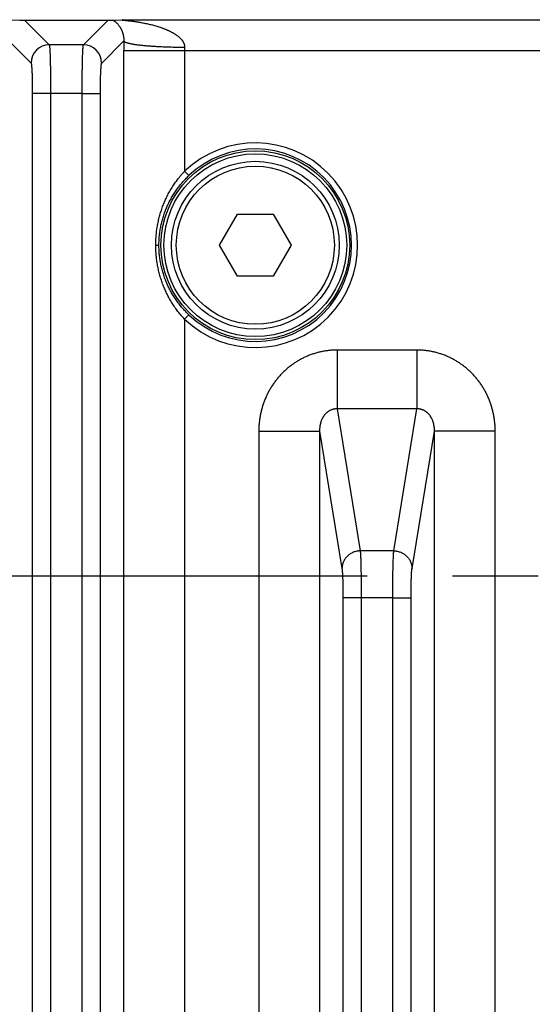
# Model space of a CAD drawing. Header units: inches. Extents: x 0 to 34, y 0 to 22.
# Tile 68 of 224: x 10.8 to 11.6, y 4.1 to 5.8. Entities that reach past the tile are written whole.
import ezdxf

# ---------------------------------------------------------------- set-up
doc = ezdxf.new("R2010")
doc.units = ezdxf.units.IN
doc.header["$LTSCALE"] = 1.87
doc.header["$MEASUREMENT"] = 0
doc.linetypes.add('CENTER', pattern=[0.6, 0.375, -0.075, 0.075, -0.075])
doc.layers.get('0').update_dxf_attribs({"linetype": 'CONTINUOUS'})
doc.layers.add('02___PRT_ALL_AXES', color=7, linetype='CONTINUOUS')
doc.layers.add('DIMENSIONS', color=7, linetype='CONTINUOUS')
doc.styles.get("Standard").update_dxf_attribs({"font": 'txt', "width": 0.8})
doc.dimstyles.new('DIMSTYLE_1', dxfattribs={"dimtxt": 0.125, "dimasz": 0.18, "dimexe": 0.125, "dimexo": 0.0625, "dimgap": 0.03125, "dimtad": 0, "dimtih": 1, "dimtoh": 1, "dimdec": 3, "dimzin": 4, "dimdsep": 46, "dimtxsty": 'STANDARD', "dimblk": '_FILLED', "dimblk1": '_FILLED', "dimblk2": '_FILLED', "dimcen": 0.09, "dimadec": 0, "dimazin": 0, "dimtp": 0.01, "dimtm": 0.01, "dimtfac": 1, "dimtdec": 3, "dimtofl": 0, "dimtmove": 0, "dimatfit": 3, "dimldrblk": '_FILLED', "dimfxl": 1, "dimtolj": 1, "dimtzin": 4, "dimarcsym": 0})

# ---------------------------------------------------------------- blocks, each defined once
blk = doc.blocks.new('*D15')
at = {"layer": 'DIMENSIONS', "color": 2, "linetype": 'CONTINUOUS'}
blk.add_line((13.3916, 5.0329), (13.3916, 6.4671), dxfattribs=at)
at = {"layer": 'DIMENSIONS', "color": 2, "linetype": 'CONTINUOUS', "insert": (13.3291, 6.5296), "char_height": 0.125, "width": 1.425, "attachment_point": 1, "rotation": 90, "line_spacing_factor": 0.9}
blk.add_mtext('7.739{\\Ftxt.shx;\\W1.000000;\\H0.125000; }[196.57]', dxfattribs=at)
blk = doc.blocks.new('_FILLED')
at = {"color": 0, "linetype": 'BYBLOCK'}
blk.add_solid([(0, 0), (-1, 0.1736), (-1, -0.1736)], dxfattribs=at)
blk = doc.blocks.new('*D16')
at = {"layer": 'DIMENSIONS', "color": 2, "linetype": 'CONTINUOUS'}
blk.add_line((20.0266, 5.0329), (20.0266, 6.4671), dxfattribs=at)
at = {"layer": 'DIMENSIONS', "color": 2, "linetype": 'CONTINUOUS', "insert": (19.9641, 6.5296), "char_height": 0.125, "width": 1.425, "attachment_point": 1, "rotation": 90, "line_spacing_factor": 0.9}
blk.add_mtext('14.374{\\Ftxt.shx;\\W1.000000;\\H0.125000; }[365.1]', dxfattribs=at)
blk = doc.blocks.new('*D17')
at = {"layer": 'DIMENSIONS', "color": 2, "linetype": 'CONTINUOUS'}
blk.add_line((21.0466, 4.2329), (21.0466, 6.4671), dxfattribs=at)
at = {"layer": 'DIMENSIONS', "color": 2, "linetype": 'CONTINUOUS', "insert": (20.9841, 6.5296), "char_height": 0.125, "width": 1.525, "attachment_point": 1, "rotation": 90, "line_spacing_factor": 0.9}
blk.add_mtext('15.394{\\Ftxt.shx;\\W1.000000;\\H0.125000; }[391.01]', dxfattribs=at)

msp = doc.modelspace()

# ---------------------------------------------------------------- linework, layer by layer
at = {"color": 7, "linetype": 'CONTINUOUS'}
for p, q in [((10.7471, 5.7585), (10.7628, 5.7583)), ((10.7628, 5.7583), (10.7709, 5.758)), ((10.7709, 5.758), (10.8114, 5.7176)), ((10.7709, 5.758), (10.908, 5.758)), ((10.8675, 5.7176), (10.908, 5.758)), ((10.908, 5.758), (10.9162, 5.7583)), ((10.9162, 5.7583), (10.9318, 5.7585)), ((10.9318, 5.7585), (11.7678, 5.7585)), ((10.7451, 5.7239), (10.7814, 5.6876)), ((10.8675, 5.7176), (10.8114, 5.7176)), ((10.8975, 5.6876), (10.9338, 5.7239)), ((10.9338, 2.3823), (10.9338, 5.7085)), ((10.9338, 5.7085), (11.7659, 5.7085)), ((11.0337, 5.7085), (11.0337, 5.5099)), ((10.7835, 5.6376), (10.7835, 2.4532)), ((10.8135, 5.6376), (10.7835, 5.6376)), ((10.8654, 5.6377), (10.8135, 5.6376)), ((10.8135, 5.6376), (10.8135, 2.4531)), ((10.8654, 2.4532), (10.8654, 5.6377)), ((10.8654, 5.6376), (10.8954, 5.6376)), ((10.8954, 2.4532), (10.8954, 5.6376)), ((11.0337, 5.5099), (11.0406, 5.5027)), ((11.0908, 5.3884), (11.1204, 5.4395)), ((11.1204, 5.4395), (11.1794, 5.4395)), ((11.1794, 5.4395), (11.2089, 5.3884)), ((10.9863, 5.3884), (10.9915, 5.3884)), ((11.1204, 5.3373), (11.0908, 5.3884)), ((11.2089, 5.3884), (11.1794, 5.3373)), ((11.1794, 5.3373), (11.1204, 5.3373)), ((11.0337, 5.2669), (11.0406, 5.2741)), ((11.0337, 5.2669), (11.0337, 2.8239)), ((11.2843, 5.2161), (11.2843, 5.1195)), ((11.4154, 5.2161), (11.2843, 5.2161)), ((11.4154, 5.2161), (11.4154, 5.1195)), ((11.2843, 5.1195), (11.3223, 4.8863)), ((11.4154, 5.1195), (11.2843, 5.1195)), ((11.3774, 4.8863), (11.4154, 5.1195)), ((11.1556, 5.0831), (11.1556, 3.0077)), ((11.1556, 5.0831), (11.2555, 5.0831)), ((11.2555, 5.0831), (11.2555, 3.0077)), ((11.2555, 5.0831), (11.2923, 4.8573)), ((11.4074, 4.8573), (11.4442, 5.0831)), ((11.4442, 3.0077), (11.4442, 5.0831)), ((11.5441, 5.0831), (11.4442, 5.0831)), ((11.5441, 3.0077), (11.5441, 5.0831)), ((11.3774, 4.8863), (11.3223, 4.8863)), ((11.2939, 4.809), (11.2939, 3.2818)), ((11.3239, 4.809), (11.2939, 4.809)), ((11.3239, 4.8091), (11.3239, 3.2817)), ((11.3758, 4.8091), (11.3239, 4.8091)), ((11.3758, 3.2817), (11.3758, 4.8091)), ((11.3758, 4.809), (11.4058, 4.809)), ((11.4058, 3.2818), (11.4058, 4.809))]:
    msp.add_line(p, q, dxfattribs=at)
for radius in [0.1551, 0.1501, 0.1378, 0.1299]:
    msp.add_circle((11.1499, 5.3884), radius, dxfattribs=at)
for centre, radius, start, end in [((10.8115, 5.6875), 0.03, 90.1328, 179.8672), ((10.8674, 5.6875), 0.03, 0.1328, 89.8672), ((14.3829, 5.7084), 3.4491, 179.7422, 179.999), ((11.4076, 5.7085), 0.3739, 179.2177, 180.0071), ((11.1499, 5.3884), 0.1681, 226.2718, 133.7408), ((11.1499, 5.3884), 0.1581, 226.2718, 133.7282)]:
    msp.add_arc(centre, radius, start, end, dxfattribs=at)
for points, knots in [([(10.9162, 5.7583), (10.9163, 5.7581), (10.9166, 5.758), (10.9169, 5.7577), (10.9173, 5.7575), (10.9177, 5.7572), (10.9183, 5.7567), (10.9189, 5.7563), (10.9197, 5.7556), (10.9207, 5.7548), (10.922, 5.7536), (10.9233, 5.7523), (10.9245, 5.7508), (10.9258, 5.7492), (10.9268, 5.7477), (10.9277, 5.7465), (10.9283, 5.7454), (10.9289, 5.7443), (10.9295, 5.7432), (10.9301, 5.7419), (10.9306, 5.7408), (10.9309, 5.7399), (10.9312, 5.7392), (10.9315, 5.7384), (10.9317, 5.7376), (10.932, 5.7368), (10.9323, 5.736), (10.9325, 5.7351), (10.9328, 5.7338), (10.9331, 5.7326), (10.9333, 5.7315), (10.9334, 5.731), (10.9334, 5.7304), (10.9335, 5.7298), (10.9336, 5.7291), (10.9337, 5.7286), (10.9337, 5.7282), (10.9337, 5.7278), (10.9337, 5.7275), (10.9338, 5.727), (10.9338, 5.7263), (10.9338, 5.7256), (10.9338, 5.7248), (10.9338, 5.7242), (10.9338, 5.7239)], [0, 0, 0, 0, 0.014649, 0.022432, 0.03047, 0.047242, 0.064855, 0.083225, 0.102281, 0.142334, 0.184911, 0.230041, 0.277909, 0.328821, 0.38323, 0.411931, 0.441745, 0.472801, 0.505293, 0.539375, 0.575223, 0.593911, 0.613204, 0.633128, 0.653685, 0.674988, 0.697162, 0.720244, 0.744358, 0.796294, 0.810187, 0.824478, 0.839237, 0.854507, 0.870283, 0.886616, 0.895041, 0.903651, 0.912403, 0.921289, 0.939689, 0.958986, 0.978971, 1, 1, 1, 1]), ([(10.9318, 5.7585), (10.9318, 5.7585), (10.9317, 5.7585), (10.9315, 5.7585), (10.9314, 5.7585), (10.9313, 5.7585), (10.9312, 5.7585), (10.9312, 5.7585), (10.9312, 5.7585), (10.9311, 5.7584), (10.9311, 5.7584), (10.9311, 5.7584), (10.931, 5.7584), (10.931, 5.7584), (10.931, 5.7584), (10.931, 5.7584), (10.931, 5.7584), (10.931, 5.7584), (10.931, 5.7584), (10.931, 5.7584), (10.931, 5.7584), (10.931, 5.7584), (10.931, 5.7584), (10.9311, 5.7584), (10.9311, 5.7584), (10.9311, 5.7584), (10.9312, 5.7584), (10.9312, 5.7583), (10.9313, 5.7583), (10.9314, 5.7583), (10.9315, 5.7583), (10.9317, 5.7583), (10.9318, 5.7583), (10.932, 5.7582), (10.9321, 5.7582), (10.9323, 5.7582), (10.9326, 5.7582), (10.9329, 5.7581), (10.9332, 5.7581), (10.9336, 5.7581), (10.934, 5.758), (10.9345, 5.758), (10.9349, 5.7579), (10.9354, 5.7579), (10.9362, 5.7578), (10.937, 5.7577), (10.9379, 5.7576), (10.9388, 5.7575), (10.9397, 5.7574), (10.9406, 5.7573), (10.9418, 5.7572), (10.9434, 5.757), (10.9452, 5.7568), (10.9471, 5.7566), (10.9489, 5.7563), (10.9508, 5.756), (10.9527, 5.7558), (10.9545, 5.7555), (10.9564, 5.7552), (10.9583, 5.7549), (10.9608, 5.7545), (10.9639, 5.7539), (10.9677, 5.7532), (10.9714, 5.7524), (10.9751, 5.7516), (10.9789, 5.7507), (10.9826, 5.7497), (10.9863, 5.7487), (10.9899, 5.7476), (10.9936, 5.7464), (10.9966, 5.7453), (10.999, 5.7444), (11.0008, 5.7437), (11.0026, 5.743), (11.0044, 5.7423), (11.0062, 5.7415), (11.0079, 5.7407), (11.0097, 5.7399), (11.0114, 5.739), (11.0128, 5.7382), (11.014, 5.7376), (11.0151, 5.737), (11.0165, 5.7362), (11.0181, 5.7351), (11.0197, 5.7341), (11.0213, 5.7329), (11.0229, 5.7317), (11.0244, 5.7305), (11.0258, 5.7292), (11.0272, 5.7278), (11.0283, 5.7266), (11.0292, 5.7256), (11.0298, 5.7248), (11.0303, 5.724), (11.0309, 5.7231), (11.0314, 5.7223), (11.0318, 5.7214), (11.0323, 5.7205), (11.0326, 5.7196), (11.033, 5.7186), (11.0332, 5.7178), (11.0334, 5.7172), (11.0335, 5.7165), (11.0336, 5.7158), (11.0337, 5.7152), (11.0337, 5.7145), (11.0337, 5.714), (11.0337, 5.7136)], [0, 0, 0, 0, 0.001254, 0.002422, 0.003489, 0.004434, 0.004855, 0.005238, 0.005583, 0.005888, 0.006151, 0.006371, 0.006545, 0.006614, 0.006673, 0.006721, 0.006759, 0.00679, 0.006817, 0.006882, 0.006927, 0.006983, 0.007126, 0.007315, 0.007549, 0.007827, 0.008147, 0.008507, 0.009336, 0.010295, 0.011364, 0.012527, 0.013772, 0.015091, 0.016474, 0.017912, 0.019397, 0.022485, 0.025701, 0.029016, 0.032412, 0.035877, 0.039398, 0.042967, 0.050217, 0.057585, 0.065048, 0.072585, 0.080179, 0.087823, 0.095508, 0.110975, 0.126546, 0.142196, 0.157908, 0.173671, 0.189476, 0.205315, 0.221184, 0.237079, 0.252996, 0.284885, 0.316837, 0.34884, 0.380888, 0.412973, 0.445093, 0.477244, 0.509425, 0.541635, 0.573876, 0.590007, 0.606146, 0.622294, 0.638451, 0.654617, 0.670791, 0.686978, 0.703175, 0.719383, 0.727493, 0.735606, 0.751844, 0.768097, 0.78437, 0.800664, 0.816982, 0.833329, 0.849709, 0.866129, 0.882595, 0.890849, 0.899119, 0.907405, 0.915709, 0.924032, 0.932377, 0.940744, 0.949134, 0.95755, 0.965991, 0.970221, 0.974458, 0.982949, 0.987204, 0.991465, 1, 1, 1, 1]), ([(10.8114, 5.7176), (10.8114, 5.7175), (10.8114, 5.7175), (10.8115, 5.7175), (10.8115, 5.7174), (10.8115, 5.7173), (10.8116, 5.7171), (10.8116, 5.7168), (10.8117, 5.7166), (10.8117, 5.7162), (10.8118, 5.7159), (10.8118, 5.7154), (10.8119, 5.715), (10.8119, 5.7143), (10.812, 5.7133), (10.8121, 5.7119), (10.8122, 5.7105), (10.8123, 5.7088), (10.8124, 5.707), (10.8125, 5.705), (10.8126, 5.7029), (10.8127, 5.7006), (10.8128, 5.6973), (10.8129, 5.6928), (10.813, 5.6871), (10.8132, 5.6809), (10.8133, 5.6743), (10.8133, 5.6674), (10.8134, 5.6602), (10.8135, 5.6528), (10.8135, 5.6452), (10.8135, 5.6402), (10.8135, 5.6376)], [0, 0, 0, 0, 0.000675, 0.001477, 0.002411, 0.003478, 0.006021, 0.009114, 0.01276, 0.016959, 0.021711, 0.027014, 0.032868, 0.039268, 0.053697, 0.07027, 0.088953, 0.109705, 0.132479, 0.157224, 0.183885, 0.212402, 0.24271, 0.30842, 0.380421, 0.45806, 0.540631, 0.627383, 0.717527, 0.810244, 0.904688, 1, 1, 1, 1]), ([(10.8654, 5.6377), (10.8654, 5.6402), (10.8654, 5.6453), (10.8654, 5.6528), (10.8655, 5.6602), (10.8656, 5.6674), (10.8656, 5.6743), (10.8658, 5.6809), (10.8659, 5.6871), (10.866, 5.6928), (10.8661, 5.6973), (10.8662, 5.7006), (10.8663, 5.7029), (10.8664, 5.705), (10.8665, 5.707), (10.8666, 5.7088), (10.8667, 5.7105), (10.8668, 5.7119), (10.8669, 5.7133), (10.867, 5.7143), (10.867, 5.715), (10.8671, 5.7154), (10.8671, 5.7159), (10.8672, 5.7162), (10.8672, 5.7166), (10.8673, 5.7168), (10.8673, 5.7171), (10.8674, 5.7173), (10.8674, 5.7174), (10.8674, 5.7175), (10.8675, 5.7175), (10.8675, 5.7175), (10.8675, 5.7176)], [0, 0, 0, 0, 0.095333, 0.189793, 0.28252, 0.37267, 0.459424, 0.541993, 0.619628, 0.691624, 0.757327, 0.787631, 0.816144, 0.842802, 0.867543, 0.890314, 0.911062, 0.929742, 0.946313, 0.960739, 0.967138, 0.97299, 0.978293, 0.983044, 0.987243, 0.990887, 0.99398, 0.996522, 0.99759, 0.998523, 0.999325, 1, 1, 1, 1]), ([(10.9338, 5.7239), (10.9339, 5.7238), (10.934, 5.7235), (10.9343, 5.7233), (10.9344, 5.7231), (10.9347, 5.7229), (10.9351, 5.7227), (10.9355, 5.7225), (10.9359, 5.7222), (10.9365, 5.722), (10.9371, 5.7217), (10.9377, 5.7215), (10.9384, 5.7212), (10.9391, 5.721), (10.9399, 5.7208), (10.9408, 5.7205), (10.9417, 5.7203), (10.943, 5.72), (10.9448, 5.7196), (10.9466, 5.7193), (10.9482, 5.719), (10.9499, 5.7187), (10.9522, 5.7183), (10.955, 5.7179), (10.958, 5.7175), (10.9612, 5.7172), (10.9646, 5.7168), (10.9681, 5.7164), (10.9718, 5.7161), (10.9756, 5.7158), (10.981, 5.7154), (10.9879, 5.715), (10.9966, 5.7145), (11.0056, 5.7142), (11.0148, 5.7139), (11.0242, 5.7137), (11.0305, 5.7136), (11.0337, 5.7136)], [0, 0, 0, 0, 0.005799, 0.007465, 0.00923, 0.013072, 0.017357, 0.022108, 0.027339, 0.03306, 0.039278, 0.045998, 0.053221, 0.060948, 0.069179, 0.077914, 0.087149, 0.096881, 0.117825, 0.140711, 0.152869, 0.165496, 0.192133, 0.220567, 0.250738, 0.282582, 0.31603, 0.35101, 0.387444, 0.425252, 0.464349, 0.546063, 0.631855, 0.720957, 0.812567, 0.905861, 1, 1, 1, 1]), ([(10.7814, 5.6876), (10.7815, 5.6876), (10.7815, 5.6876), (10.7815, 5.6875), (10.7815, 5.6875), (10.7816, 5.6874), (10.7816, 5.6873), (10.7816, 5.6872), (10.7817, 5.6871), (10.7817, 5.6869), (10.7818, 5.6868), (10.7818, 5.6865), (10.7819, 5.6862), (10.782, 5.6856), (10.7821, 5.6849), (10.7822, 5.6841), (10.7823, 5.6831), (10.7823, 5.6821), (10.7824, 5.681), (10.7825, 5.6797), (10.7826, 5.6779), (10.7828, 5.6754), (10.7829, 5.6721), (10.7831, 5.6685), (10.7832, 5.6647), (10.7833, 5.6605), (10.7834, 5.6562), (10.7834, 5.6517), (10.7835, 5.6455), (10.7835, 5.6408), (10.7835, 5.6376)], [0, 0, 0, 0, 0.000786, 0.001684, 0.0027, 0.00384, 0.006502, 0.009692, 0.011487, 0.013417, 0.017684, 0.022492, 0.027844, 0.040173, 0.054655, 0.071265, 0.089971, 0.110734, 0.133508, 0.158246, 0.184891, 0.243666, 0.309304, 0.38122, 0.458759, 0.541223, 0.627863, 0.717889, 0.810487, 1, 1, 1, 1]), ([(10.8954, 5.6376), (10.8954, 5.6408), (10.8954, 5.6455), (10.8955, 5.6517), (10.8955, 5.6562), (10.8956, 5.6605), (10.8957, 5.6647), (10.8958, 5.6685), (10.896, 5.6721), (10.8961, 5.6754), (10.8963, 5.6779), (10.8964, 5.6797), (10.8965, 5.681), (10.8966, 5.6821), (10.8967, 5.6831), (10.8968, 5.6841), (10.8969, 5.6849), (10.8969, 5.6856), (10.897, 5.6862), (10.8971, 5.6865), (10.8972, 5.6868), (10.8972, 5.6869), (10.8972, 5.6871), (10.8973, 5.6872), (10.8973, 5.6873), (10.8974, 5.6874), (10.8974, 5.6875), (10.8974, 5.6875), (10.8974, 5.6876), (10.8975, 5.6876), (10.8975, 5.6876)], [0, 0, 0, 0, 0.189514, 0.28211, 0.372138, 0.458777, 0.541241, 0.61878, 0.690695, 0.756335, 0.815107, 0.841754, 0.866492, 0.889265, 0.910028, 0.928735, 0.945345, 0.959826, 0.972155, 0.977508, 0.982317, 0.986582, 0.988512, 0.990307, 0.993496, 0.996159, 0.997299, 0.998316, 0.999213, 1, 1, 1, 1]), ([(10.9863, 5.3884), (10.9863, 5.3912), (10.9864, 5.3968), (10.987, 5.4051), (10.9878, 5.4121), (10.9886, 5.4176), (10.9893, 5.4217), (10.9901, 5.4258), (10.991, 5.4299), (10.992, 5.4339), (10.9935, 5.4393), (10.9955, 5.4459), (10.9983, 5.4537), (11.0015, 5.4614), (11.005, 5.4689), (11.0089, 5.4763), (11.0124, 5.4823), (11.0155, 5.4869), (11.0178, 5.4904), (11.0202, 5.4938), (11.0223, 5.4966), (11.024, 5.4988), (11.0253, 5.5004), (11.0267, 5.502), (11.028, 5.5036), (11.0294, 5.5052), (11.0306, 5.5065), (11.0315, 5.5075), (11.0325, 5.5086), (11.0332, 5.5093), (11.0337, 5.5098)], [0, 0, 0, 0, 0.062795, 0.125552, 0.188242, 0.219556, 0.250845, 0.282109, 0.313346, 0.344558, 0.375746, 0.438056, 0.500305, 0.562527, 0.624759, 0.687041, 0.749407, 0.780632, 0.811888, 0.843174, 0.874491, 0.890161, 0.905837, 0.92152, 0.937208, 0.952902, 0.968599, 0.976448, 0.984299, 1, 1, 1, 1]), ([(10.9915, 5.3884), (10.9915, 5.3897), (10.9916, 5.3924), (10.9918, 5.3978), (10.9923, 5.4044), (10.9933, 5.4124), (10.9948, 5.4203), (10.9966, 5.428), (10.9988, 5.4357), (11.0014, 5.4432), (11.0043, 5.4506), (11.0076, 5.4578), (11.0113, 5.4649), (11.0154, 5.4717), (11.0197, 5.4784), (11.0245, 5.4848), (11.0287, 5.49), (11.0322, 5.494), (11.0349, 5.497), (11.0377, 5.4998), (11.0396, 5.5017), (11.0406, 5.5027)], [0, 0, 0, 0, 0.031451, 0.062895, 0.125731, 0.188473, 0.251092, 0.31357, 0.375911, 0.438143, 0.500302, 0.562436, 0.624593, 0.686825, 0.749172, 0.811665, 0.874315, 0.905698, 0.937113, 0.96855, 1, 1, 1, 1]), ([(11.0337, 5.2669), (11.0327, 5.2679), (11.0313, 5.2695), (11.0294, 5.2716), (11.0276, 5.2737), (11.0254, 5.2763), (11.0219, 5.2807), (11.0178, 5.2863), (11.0132, 5.2933), (11.0089, 5.3005), (11.005, 5.3078), (11.0015, 5.3154), (10.9983, 5.323), (10.9955, 5.3309), (10.9931, 5.3388), (10.991, 5.3469), (10.9896, 5.3537), (10.9886, 5.3592), (10.988, 5.3633), (10.9876, 5.3668), (10.9873, 5.3696), (10.9871, 5.3717), (10.9869, 5.3737), (10.9867, 5.3758), (10.9866, 5.3779), (10.9865, 5.38), (10.9864, 5.3818), (10.9864, 5.3832), (10.9863, 5.3846), (10.9863, 5.3863), (10.9863, 5.3877), (10.9863, 5.3884)], [0, 0, 0, 0, 0.031401, 0.047098, 0.062791, 0.094162, 0.125508, 0.188107, 0.250584, 0.31295, 0.375232, 0.437464, 0.499686, 0.561937, 0.624248, 0.686645, 0.749141, 0.780429, 0.811742, 0.843078, 0.858755, 0.874436, 0.890121, 0.905811, 0.921504, 0.9372, 0.952898, 0.960747, 0.968598, 0.984299, 1, 1, 1, 1]), ([(11.0406, 5.2741), (11.0396, 5.2751), (11.0377, 5.2769), (11.0349, 5.2798), (11.0322, 5.2828), (11.0287, 5.2868), (11.0245, 5.292), (11.0197, 5.2984), (11.0154, 5.3051), (11.0113, 5.3119), (11.0076, 5.319), (11.0043, 5.3262), (11.0014, 5.3336), (10.9988, 5.3411), (10.9966, 5.3488), (10.9948, 5.3565), (10.9933, 5.3644), (10.9925, 5.371), (10.992, 5.3764), (10.9917, 5.3804), (10.9916, 5.3844), (10.9915, 5.3871), (10.9915, 5.3884)], [0, 0, 0, 0, 0.03145, 0.062887, 0.094301, 0.125684, 0.188334, 0.250826, 0.313172, 0.375402, 0.437559, 0.499691, 0.561851, 0.624089, 0.686437, 0.748913, 0.811524, 0.874261, 0.905673, 0.937105, 0.96855, 1, 1, 1, 1]), ([(11.2843, 5.2161), (11.2832, 5.2161), (11.281, 5.2161), (11.2778, 5.216), (11.2746, 5.2158), (11.2704, 5.2154), (11.265, 5.2147), (11.2587, 5.2136), (11.2525, 5.2121), (11.2463, 5.2103), (11.2402, 5.2082), (11.2342, 5.2058), (11.2284, 5.2031), (11.2227, 5.2001), (11.2172, 5.1968), (11.2118, 5.1933), (11.2067, 5.1894), (11.2017, 5.1854), (11.1969, 5.181), (11.1924, 5.1765), (11.1881, 5.1717), (11.184, 5.1667), (11.1802, 5.1616), (11.1766, 5.1562), (11.1733, 5.1507), (11.1703, 5.1451), (11.1675, 5.1393), (11.165, 5.1333), (11.1628, 5.1273), (11.1609, 5.1211), (11.1593, 5.1149), (11.1579, 5.1086), (11.1569, 5.1023), (11.1561, 5.0959), (11.1558, 5.0906), (11.1556, 5.0863), (11.1556, 5.0841), (11.1556, 5.0831)], [0, 0, 0, 0, 0.015626, 0.031252, 0.046878, 0.062504, 0.093754, 0.125003, 0.156253, 0.187502, 0.218752, 0.250001, 0.281251, 0.312501, 0.34375, 0.375, 0.406249, 0.437499, 0.468749, 0.499999, 0.531248, 0.562498, 0.593748, 0.624998, 0.656248, 0.687498, 0.718748, 0.749998, 0.781247, 0.812498, 0.843748, 0.874998, 0.906248, 0.937498, 0.968748, 0.984374, 1, 1, 1, 1]), ([(11.5441, 5.0831), (11.5441, 5.0841), (11.544, 5.0863), (11.5439, 5.0906), (11.5435, 5.0959), (11.5428, 5.1023), (11.5417, 5.1086), (11.5404, 5.1149), (11.5388, 5.1211), (11.5369, 5.1273), (11.5347, 5.1333), (11.5322, 5.1393), (11.5294, 5.1451), (11.5264, 5.1507), (11.5231, 5.1562), (11.5195, 5.1616), (11.5157, 5.1667), (11.5116, 5.1717), (11.5073, 5.1765), (11.5027, 5.181), (11.498, 5.1854), (11.493, 5.1894), (11.4878, 5.1933), (11.4825, 5.1968), (11.4769, 5.2001), (11.4713, 5.2031), (11.4654, 5.2058), (11.4595, 5.2082), (11.4534, 5.2103), (11.4472, 5.2121), (11.4409, 5.2136), (11.4346, 5.2147), (11.4293, 5.2154), (11.425, 5.2158), (11.4218, 5.216), (11.4186, 5.2161), (11.4165, 5.2161), (11.4154, 5.2161)], [0, 0, 0, 0, 0.015626, 0.031252, 0.062502, 0.093752, 0.125002, 0.156252, 0.187502, 0.218753, 0.250002, 0.281252, 0.312502, 0.343752, 0.375002, 0.406252, 0.437502, 0.468752, 0.500001, 0.531251, 0.562501, 0.593751, 0.625, 0.65625, 0.687499, 0.718749, 0.749999, 0.781248, 0.812498, 0.843747, 0.874997, 0.906246, 0.937496, 0.953122, 0.968748, 0.984374, 1, 1, 1, 1]), ([(11.2843, 5.1195), (11.2837, 5.1196), (11.2825, 5.1196), (11.2807, 5.1194), (11.2789, 5.1191), (11.2771, 5.1187), (11.2757, 5.1183), (11.2746, 5.1179), (11.273, 5.1172), (11.2712, 5.1162), (11.2692, 5.1149), (11.2679, 5.1139), (11.2668, 5.113), (11.266, 5.1122), (11.2652, 5.1114), (11.2643, 5.1104), (11.2633, 5.1091), (11.2625, 5.108), (11.2618, 5.1071), (11.2613, 5.1062), (11.2606, 5.1051), (11.2598, 5.1037), (11.2592, 5.1023), (11.2586, 5.1008), (11.258, 5.0994), (11.2575, 5.0979), (11.2571, 5.0965), (11.2567, 5.095), (11.2564, 5.0935), (11.2561, 5.092), (11.2559, 5.0905), (11.2557, 5.089), (11.2556, 5.0875), (11.2555, 5.0856), (11.2555, 5.0841), (11.2555, 5.0831)], [0, 0, 0, 0, 0.034363, 0.068872, 0.103439, 0.13797, 0.172374, 0.189504, 0.206575, 0.274059, 0.307307, 0.340193, 0.372704, 0.388829, 0.404863, 0.436661, 0.46814, 0.499297, 0.514768, 0.530176, 0.560785, 0.591139, 0.621282, 0.651214, 0.68095, 0.710526, 0.739952, 0.769229, 0.798379, 0.82743, 0.856385, 0.885237, 0.914009, 0.942729, 1, 1, 1, 1]), ([(11.4442, 5.0831), (11.4442, 5.0841), (11.4442, 5.0856), (11.4441, 5.0875), (11.444, 5.089), (11.4438, 5.0905), (11.4436, 5.092), (11.4433, 5.0935), (11.443, 5.095), (11.4426, 5.0965), (11.4422, 5.0979), (11.4417, 5.0994), (11.4411, 5.1008), (11.4405, 5.1023), (11.4398, 5.1037), (11.4392, 5.1048), (11.4387, 5.1058), (11.4381, 5.1067), (11.4374, 5.1078), (11.4364, 5.1091), (11.4354, 5.1104), (11.4344, 5.1114), (11.4337, 5.1122), (11.4329, 5.113), (11.4318, 5.1139), (11.4304, 5.1149), (11.4292, 5.1157), (11.4282, 5.1163), (11.4275, 5.1168), (11.4267, 5.1172), (11.4259, 5.1175), (11.4251, 5.1179), (11.4239, 5.1183), (11.4225, 5.1187), (11.4208, 5.1191), (11.419, 5.1194), (11.4172, 5.1196), (11.416, 5.1196), (11.4154, 5.1195)], [0, 0, 0, 0, 0.057268, 0.085987, 0.114758, 0.143608, 0.172561, 0.20161, 0.230759, 0.260034, 0.289459, 0.319034, 0.348768, 0.378699, 0.40884, 0.439192, 0.454463, 0.469802, 0.500677, 0.531832, 0.563309, 0.595106, 0.611139, 0.627264, 0.659773, 0.692657, 0.725903, 0.742665, 0.75951, 0.776434, 0.793435, 0.810506, 0.827635, 0.862037, 0.896566, 0.931131, 0.965639, 1, 1, 1, 1]), ([(11.3223, 4.8863), (11.3213, 4.8863), (11.3198, 4.8862), (11.3179, 4.886), (11.316, 4.8856), (11.3136, 4.885), (11.3113, 4.8842), (11.3095, 4.8834), (11.3078, 4.8826), (11.3057, 4.8814), (11.3033, 4.8797), (11.3012, 4.8778), (11.2992, 4.8756), (11.2974, 4.8734), (11.2961, 4.8713), (11.2953, 4.8697), (11.2945, 4.8679), (11.2936, 4.8657), (11.293, 4.8634), (11.2926, 4.8616), (11.2924, 4.8602), (11.2923, 4.8588), (11.2923, 4.8578), (11.2923, 4.8573)], [0, 0, 0, 0, 0.063345, 0.095039, 0.126733, 0.190087, 0.253383, 0.285007, 0.316602, 0.379672, 0.442581, 0.505305, 0.567825, 0.630133, 0.692225, 0.723201, 0.754127, 0.815815, 0.877331, 0.908042, 0.938721, 0.969372, 1, 1, 1, 1]), ([(11.3223, 4.8863), (11.3223, 4.886), (11.3223, 4.8855), (11.3224, 4.8849), (11.3224, 4.8842), (11.3225, 4.8832), (11.3226, 4.8819), (11.3227, 4.8805), (11.3228, 4.8784), (11.3229, 4.8754), (11.3231, 4.8716), (11.3232, 4.8673), (11.3233, 4.8627), (11.3234, 4.8577), (11.3235, 4.8523), (11.3236, 4.8467), (11.3237, 4.8408), (11.3238, 4.8326), (11.3239, 4.822), (11.3239, 4.8134), (11.3239, 4.8091)], [0, 0, 0, 0, 0.011836, 0.018371, 0.025314, 0.040418, 0.057121, 0.075397, 0.095216, 0.13935, 0.189232, 0.244531, 0.30488, 0.369876, 0.439086, 0.512049, 0.588277, 0.667262, 0.831372, 1, 1, 1, 1]), ([(11.3758, 4.8091), (11.3758, 4.8134), (11.3758, 4.822), (11.3759, 4.8326), (11.376, 4.8408), (11.376, 4.8467), (11.3761, 4.8523), (11.3762, 4.8577), (11.3763, 4.8627), (11.3765, 4.8673), (11.3766, 4.8716), (11.3767, 4.8754), (11.3769, 4.8784), (11.377, 4.8805), (11.3771, 4.8819), (11.3771, 4.8832), (11.3772, 4.8842), (11.3773, 4.8849), (11.3773, 4.8855), (11.3774, 4.886), (11.3774, 4.8863)], [0, 0, 0, 0, 0.168628, 0.332738, 0.411723, 0.487951, 0.560914, 0.630124, 0.69512, 0.755469, 0.810768, 0.86065, 0.904784, 0.924603, 0.942879, 0.959582, 0.974686, 0.981629, 0.988164, 1, 1, 1, 1]), ([(11.3774, 4.8863), (11.3784, 4.8863), (11.3798, 4.8862), (11.3818, 4.886), (11.3837, 4.8856), (11.3861, 4.885), (11.3884, 4.8842), (11.3901, 4.8834), (11.3919, 4.8826), (11.394, 4.8814), (11.3963, 4.8797), (11.3985, 4.8778), (11.4005, 4.8756), (11.4022, 4.8734), (11.4035, 4.8713), (11.4044, 4.8697), (11.4052, 4.8679), (11.406, 4.8657), (11.4067, 4.8634), (11.407, 4.8616), (11.4072, 4.8602), (11.4073, 4.8588), (11.4074, 4.8578), (11.4074, 4.8573)], [0, 0, 0, 0, 0.063345, 0.095039, 0.126733, 0.190087, 0.253383, 0.285007, 0.316602, 0.379672, 0.442581, 0.505305, 0.567825, 0.630133, 0.692225, 0.723201, 0.754127, 0.815815, 0.877331, 0.908042, 0.938721, 0.969372, 1, 1, 1, 1]), ([(11.2923, 4.8573), (11.2923, 4.8572), (11.2923, 4.8571), (11.2924, 4.8568), (11.2924, 4.8564), (11.2925, 4.8561), (11.2925, 4.8558), (11.2926, 4.8553), (11.2926, 4.8546), (11.2927, 4.8537), (11.2928, 4.8524), (11.2929, 4.8505), (11.2931, 4.8481), (11.2932, 4.8455), (11.2933, 4.8426), (11.2935, 4.8394), (11.2936, 4.8361), (11.2937, 4.8313), (11.2938, 4.825), (11.2939, 4.8185), (11.2939, 4.8138), (11.2939, 4.8111), (11.2939, 4.8097), (11.2939, 4.809)], [0, 0, 0, 0, 0.005758, 0.011936, 0.018486, 0.025439, 0.032811, 0.040588, 0.057335, 0.075652, 0.095504, 0.139672, 0.189557, 0.244868, 0.305249, 0.370251, 0.439426, 0.512327, 0.667452, 0.831474, 0.915453, 0.957691, 1, 1, 1, 1]), ([(11.4058, 4.809), (11.4058, 4.8097), (11.4058, 4.8111), (11.4058, 4.8138), (11.4058, 4.8185), (11.4059, 4.825), (11.406, 4.8313), (11.4061, 4.8361), (11.4062, 4.8394), (11.4063, 4.8426), (11.4064, 4.8455), (11.4066, 4.8481), (11.4067, 4.8505), (11.4068, 4.8524), (11.407, 4.8537), (11.407, 4.8546), (11.4071, 4.8553), (11.4072, 4.8558), (11.4072, 4.8561), (11.4072, 4.8564), (11.4073, 4.8568), (11.4073, 4.8571), (11.4074, 4.8572), (11.4074, 4.8573)], [0, 0, 0, 0, 0.042309, 0.084547, 0.168526, 0.332548, 0.487673, 0.560574, 0.629749, 0.694751, 0.755132, 0.810443, 0.860328, 0.904496, 0.924348, 0.942665, 0.959412, 0.967189, 0.974561, 0.981514, 0.988064, 0.994242, 1, 1, 1, 1])]:
    msp.add_open_spline(points, degree=3, knots=knots, dxfattribs=at)
at = {"layer": '02___PRT_ALL_AXES', "color": 7, "linetype": 'CENTER'}
msp.add_line((7.2666, 4.8453), (13.2665, 4.8453), dxfattribs=at)

# ---------------------------------------------------------------- dimensions: what is measured, and where the dimension line sits
at = {"layer": 'DIMENSIONS', "color": 2, "linetype": 'CONTINUOUS'}
for feature_location, offset, origin, picture, middle in [((21.0466, 4.2329), (0, 2.2342), (5.6526, 4.1704), '*D17', (21.0466, 7.2921)), ((13.3916, 5.0329), (0, 1.4342), (5.6526, 4.9704), '*D15', (13.3916, 7.2421)), ((20.0266, 5.0329), (0, 1.4342), (5.6526, 4.9704), '*D16', (20.0266, 7.2421))]:
    dim = msp.add_ordinate_dim(feature_location=feature_location, offset=offset, dtype=1, origin=origin, dimstyle='DIMSTYLE_1', dxfattribs=at)
    dim.commit()
    dim.dimension.update_dxf_attribs({"geometry": picture, "text_midpoint": middle})

doc.saveas('drawing.dxf')
